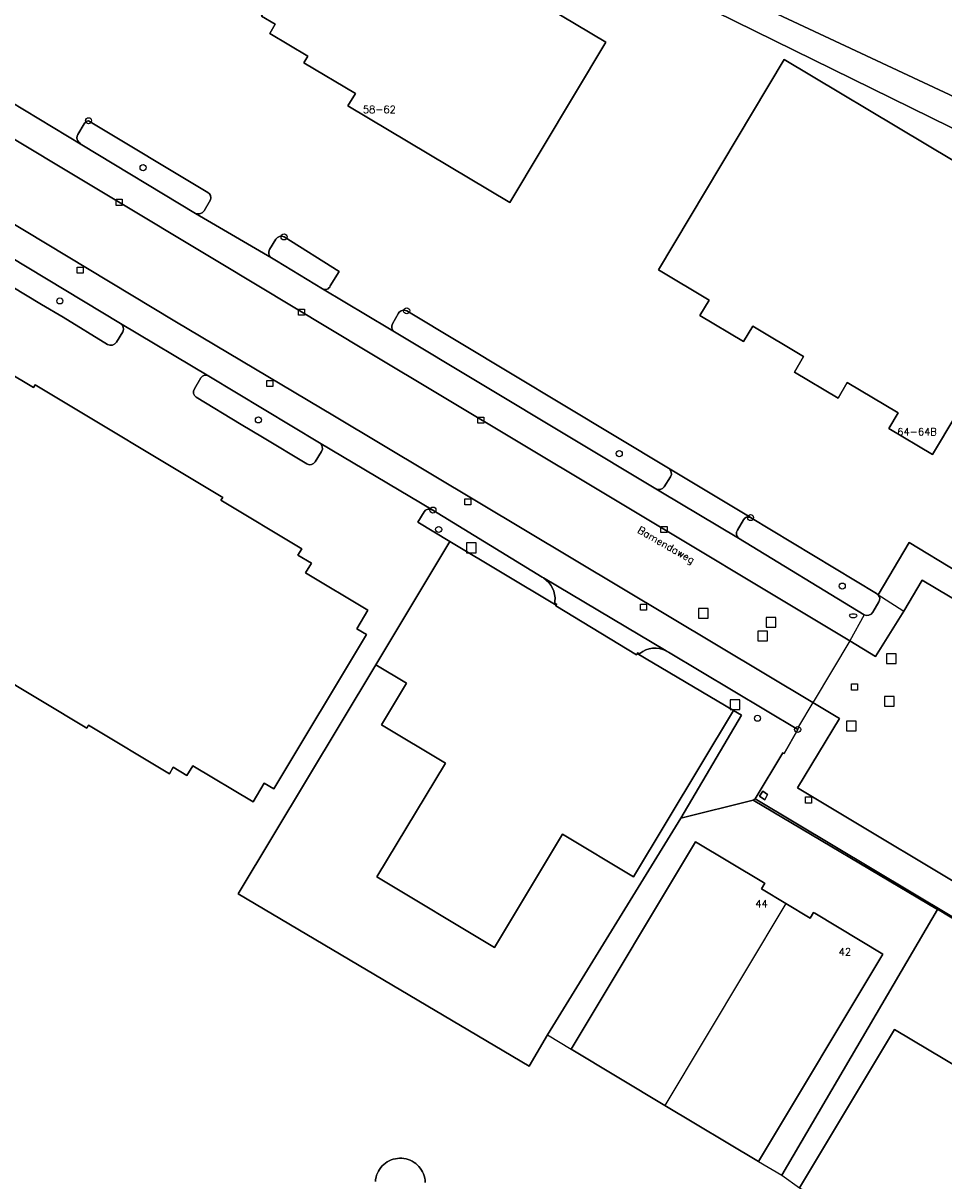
# Model space of a CAD drawing. Header units: metres. Extents: x 108000 to 109000, y 423600 to 424200.
# Tile 15 of 106: x 108133 to 108208, y 423759 to 423854. Entities that reach past the tile are written whole.
import ezdxf

# ---------------------------------------------------------------- set-up
doc = ezdxf.new("R2010")
doc.units = ezdxf.units.M
doc.header["$MEASUREMENT"] = 0
for name, color, linetype in [('brandkraan _ -put', 10, 'Continuous'), ('Erf', 10, 'Continuous'), ('gesloten verharding', 10, 'Continuous'), ('groenvoorziening', 10, 'Continuous'), ('Hek', 10, 'Continuous'), ('Huisnummers', 10, 'Continuous'), ('Inrit', 10, 'Continuous'), ('inspectie- _rioolput', 10, 'Continuous'), ('kolk', 10, 'Continuous'), ('oever_ slootkant', 10, 'Continuous'), ('onverhard', 10, 'Continuous'), ('open verharding', 10, 'Continuous'), ('Openbare_ruimtenaam', 10, 'Continuous'), ('pand', 10, 'Continuous'), ('Parkeervlak', 10, 'Continuous'), ('rijbaan lokale weg', 10, 'Continuous'), ('struiken', 10, 'Continuous'), ('vegetatieobject', 10, 'Continuous'), ('waterloop_ sloot', 10, 'Continuous')]:
    doc.layers.add(name, color=color, linetype=linetype)
doc.styles.get("Standard").update_dxf_attribs({"font": 'txt.shx'})

msp = doc.modelspace()

# ---------------------------------------------------------------- linework, layer by layer
at = {"layer": 'brandkraan _ -put', "color": 5}
msp.add_ellipse((108200.893, 423805.479), major_axis=(0.3, 0), ratio=0.583333, dxfattribs=at)
at = {"layer": 'Erf', "color": 52, "true_color": 0xd2d200}
for p, q in [((108175.715, 423770.941), (108177.664, 423769.774)), ((108193.09, 423760.51), (108195.02, 423759.379)), ((108195.02, 423759.379), (108196.466, 423758.331))]:
    msp.add_line(p, q, dxfattribs=at)
for points in [[(108303.897, 423799.162), (108265.75, 423817.539), (108222.031, 423839.314), (108221.812, 423839.423), (108173.378, 423863.27), (108171.241, 423864.349), (108169.736, 423863.673), (108152.846, 423871.613), (108140.104, 423876.989), (108138.636, 423877.73), (108131.912, 423866.456)], [(108152.146, 423854.906), (108158.665, 423865.805), (108180.52, 423852.754), (108172.612, 423839.541), (108159.264, 423847.51), (108159.898, 423848.541), (108155.64, 423851.064), (108155.967, 423851.596), (108152.833, 423853.466), (108153.272, 423854.257), (108152.146, 423854.906)], [(108191.869, 423828.079), (108188.273, 423830.23), (108189.038, 423831.509), (108184.864, 423833.997), (108195.222, 423851.322), (108218.549, 423837.375), (108207.429, 423818.776), (108203.827, 423820.918), (108204.607, 423822.202), (108200.412, 423824.699), (108199.652, 423823.421), (108196.053, 423825.566), (108196.818, 423826.85), (108192.626, 423829.353), (108191.869, 423828.079)], [(108175.715, 423770.941), (108174.215, 423768.363), (108150.246, 423782.578), (108161.577, 423801.432), (108167.684, 423811.592), (108165.024, 423813.187), (108165.548, 423814.044), (108165.681, 423814.191), (108165.86, 423814.273), (108166.058, 423814.279), (108166.276, 423814.197), (108156.938, 423819.752), (108157.086, 423819.614), (108157.17, 423819.429), (108157.177, 423819.226), (108157.106, 423819.034), (108156.587, 423818.171), (108156.454, 423818.024), (108156.274, 423817.942), (108156.076, 423817.936), (108155.892, 423818.008), (108152.228, 423820.215), (108150.474, 423821.258), (108146.781, 423823.494), (108146.636, 423823.629), (108146.556, 423823.809), (108146.554, 423824.007), (108146.629, 423824.189), (108147.157, 423825.089), (108147.29, 423825.23), (108147.468, 423825.306), (108147.662, 423825.304), (108147.832, 423825.228), (108140.554, 423829.587), (108140.648, 423829.496), (108140.753, 423829.305), (108140.783, 423829.09), (108140.733, 423828.881), (108140.202, 423828.031), (108140.076, 423827.892), (108139.888, 423827.796), (108139.677, 423827.775), (108139.473, 423827.835), (108135.821, 423830.091), (108134.039, 423831.135), (108130.343, 423833.356)], [(108126.73, 423828.252), (108133.377, 423824.287), (108133.504, 423824.522), (108148.967, 423815.24), (108148.823, 423815), (108155.469, 423811.013), (108155.155, 423810.49), (108156.278, 423809.816), (108155.794, 423809.01), (108160.917, 423805.954), (108160, 423804.417), (108160.807, 423803.935), (108153.169, 423791.212), (108152.389, 423791.68), (108151.468, 423790.145), (108146.503, 423793.124), (108146.019, 423792.318), (108144.896, 423792.992)], [(108144.896, 423792.992), (108144.582, 423792.469), (108137.92, 423796.469), (108137.776, 423796.229), (108122.177, 423805.593)], [(108192.663, 423790.287), (108186.703, 423788.796), (108175.715, 423770.941)], [(108243.389, 423727.089), (108246.948, 423733.022), (108249.574, 423737.353), (108249.738, 423737.262), (108254.312, 423744.969), (108256.306, 423748.33), (108258.876, 423752.692), (108256.737, 423761.075), (108218.471, 423783.869), (108218.199, 423784.031), (108214.316, 423777.526), (108212.241, 423778.769), (108192.815, 423790.407), (108192.663, 423790.287)], [(108195.02, 423759.379), (108207.841, 423781.262), (108192.663, 423790.287)], [(108177.664, 423769.774), (108187.898, 423786.863), (108193.497, 423783.503), (108193.617, 423783.431), (108193.345, 423782.977), (108195.337, 423781.77), (108197.346, 423780.553), (108197.629, 423781.024), (108197.732, 423780.963), (108203.331, 423777.603), (108193.09, 423760.51)], [(108196.466, 423758.331), (108204.312, 423771.393), (108209.887, 423768.051), (108217.599, 423780.917), (108230.912, 423772.936), (108244.848, 423764.582), (108229.27, 423738.62)], [(108193.09, 423760.51), (108185.377, 423765.126), (108177.664, 423769.774)], [(108161.538, 423758.854), (108161.558, 423759.032), (108161.594, 423759.207), (108161.644, 423759.378), (108161.71, 423759.544), (108161.789, 423759.703), (108161.882, 423759.856), (108161.988, 423759.999), (108162.106, 423760.133), (108162.235, 423760.257), (108162.374, 423760.368), (108162.522, 423760.468), (108162.678, 423760.554), (108162.842, 423760.626), (108163.01, 423760.684), (108163.184, 423760.726), (108163.36, 423760.754), (108163.538, 423760.767), (108163.716, 423760.764), (108163.894, 423760.745), (108164.069, 423760.711), (108164.24, 423760.663), (108164.407, 423760.599), (108164.568, 423760.522), (108164.721, 423760.43), (108164.866, 423760.326), (108165.001, 423760.21), (108165.126, 423760.082), (108165.239, 423759.944), (108165.34, 423759.797), (108165.428, 423759.642), (108165.502, 423759.479), (108165.561, 423759.311), (108165.607, 423759.136), (108165.636, 423758.958), (108165.65, 423758.778)]]:
    msp.add_lwpolyline(points, dxfattribs=at)
msp.add_lwpolyline([(108130.241, 423848.582), (108137.351, 423844.299), (108137.199, 423844.457), (108137.11, 423844.531), (108137.041, 423844.619), (108136.986, 423844.73), (108136.961, 423844.877), (108136.98, 423845.029), (108137.037, 423845.163), (108137.541, 423846.025), (108137.601, 423846.12), (108137.682, 423846.201), (108137.78, 423846.257), (108137.911, 423846.29), (108147.74, 423840.375), (108147.871, 423840.263), (108147.957, 423840.112), (108147.986, 423839.941), (108147.955, 423839.771), (108147.426, 423838.852), (108147.263, 423838.704), (108147.059, 423838.624), (108146.839, 423838.622), (108146.721, 423838.654), (108152.975, 423834.998, -0.40709), (108152.822, 423835.665), (108153.33, 423836.52, -0.392703), (108154.021, 423836.709), (108158.546, 423833.869), (108157.82, 423832.668, -0.457917), (108157.186, 423832.425), (108162.702, 423829.133), (108163.117, 423828.885, -0.381106), (108162.949, 423829.559), (108163.449, 423830.413, -0.420145), (108164.118, 423830.618), (108185.678, 423817.652), (108186.085, 423817.407), (108192.409, 423813.598), (108192.442, 423813.578), (108202.822, 423807.309), (108202.964, 423807.201), (108205.5, 423811.52), (108225.414, 423799.436)], format="xyb", dxfattribs=at)
at = {"layer": 'gesloten verharding', "color": 255}
msp.add_lwpolyline([(108193.845, 423790.75), (108193.446, 423791.019), (108193.185, 423790.606), (108193.613, 423790.315), (108193.845, 423790.75)], dxfattribs=at)
at = {"layer": 'groenvoorziening', "color": 3}
msp.add_lwpolyline([(108167.31, 423793.347), (108162.054, 423796.502), (108164.103, 423799.916), (108161.577, 423801.432), (108150.246, 423782.578), (108174.215, 423768.363), (108175.715, 423770.941), (108186.703, 423788.796), (108191.693, 423797.278), (108191.039, 423797.667), (108182.796, 423783.976), (108176.957, 423787.481), (108171.353, 423778.145), (108161.673, 423783.957), (108167.31, 423793.347)], dxfattribs=at)
at = {"layer": 'Hek', "color": 30}
for points in [[(108167.684, 423811.592), (108161.577, 423801.432), (108150.246, 423782.578), (108174.215, 423768.363), (108175.715, 423770.941), (108186.703, 423788.796), (108192.663, 423790.287), (108207.841, 423781.262), (108195.02, 423759.379)], [(108249.574, 423737.353), (108258.876, 423752.692), (108256.7, 423760.838), (108232.465, 423775.428), (108218.251, 423783.825), (108214.368, 423777.32), (108207.841, 423781.262)]]:
    msp.add_lwpolyline(points, dxfattribs=at)
at = {"layer": 'Inrit', "color": 255}
for points in [[(108186.085, 423817.407), (108185.678, 423817.652, -0.411452), (108185.848, 423816.941), (108185.32, 423816.114, -0.37286), (108184.628, 423815.953), (108185.042, 423815.705), (108191.439, 423811.877, -0.35352), (108191.357, 423812.54), (108191.853, 423813.393, -0.382081), (108192.442, 423813.578), (108192.409, 423813.598), (108186.085, 423817.407)], [(108175.387, 423808.603, -0.284613), (108176.328, 423806.666), (108176.31, 423806.535), (108176.487, 423806.419), (108176.431, 423806.345), (108176.393, 423806.296), (108183.035, 423802.273), (108183.101, 423802.383), (108183.13, 423802.431), (108183.325, 423802.362, -0.303071), (108185.488, 423802.594), (108175.387, 423808.603)]]:
    msp.add_lwpolyline(points, format="xyb", dxfattribs=at)
at = {"layer": 'inspectie- _rioolput', "color": 30}
for p, q in [((108169.849, 423811.484), (108169.049, 423811.484)), ((108169.049, 423811.484), (108169.049, 423810.684)), ((108169.849, 423810.684), (108169.849, 423811.484)), ((108169.049, 423810.684), (108169.849, 423810.684)), ((108188.958, 423806.087), (108188.158, 423806.087)), ((108188.158, 423806.087), (108188.158, 423805.287)), ((108188.958, 423805.287), (108188.958, 423806.087)), ((108188.158, 423805.287), (108188.958, 423805.287)), ((108194.527, 423805.333), (108193.727, 423805.333)), ((108193.727, 423805.333), (108193.727, 423804.533)), ((108194.527, 423804.533), (108194.527, 423805.333)), ((108193.847, 423804.217), (108193.047, 423804.217)), ((108193.047, 423804.217), (108193.047, 423803.417)), ((108193.727, 423804.533), (108194.527, 423804.533)), ((108193.847, 423803.417), (108193.847, 423804.217)), ((108193.047, 423803.417), (108193.847, 423803.417)), ((108204.43, 423802.349), (108203.63, 423802.349)), ((108203.63, 423802.349), (108203.63, 423801.549)), ((108204.43, 423801.549), (108204.43, 423802.349)), ((108203.63, 423801.549), (108204.43, 423801.549)), ((108191.559, 423798.549), (108190.759, 423798.549)), ((108190.759, 423798.549), (108190.759, 423797.749)), ((108191.559, 423797.749), (108191.559, 423798.549)), ((108204.285, 423798.831), (108203.485, 423798.831)), ((108203.485, 423798.831), (108203.485, 423798.031)), ((108204.285, 423798.031), (108204.285, 423798.831)), ((108190.759, 423797.749), (108191.559, 423797.749)), ((108203.485, 423798.031), (108204.285, 423798.031)), ((108201.154, 423796.807), (108200.354, 423796.807)), ((108200.354, 423796.807), (108200.354, 423796.007)), ((108201.154, 423796.007), (108201.154, 423796.807)), ((108200.354, 423796.007), (108201.154, 423796.007))]:
    msp.add_line(p, q, dxfattribs=at)
at = {"layer": 'kolk', "color": 30, "true_color": 0xf07a00}
for p, q in [((108140.179, 423839.309), (108140.179, 423839.809)), ((108140.179, 423839.809), (108140.679, 423839.809)), ((108140.679, 423839.809), (108140.679, 423839.309)), ((108140.679, 423839.309), (108140.179, 423839.309)), ((108136.967, 423833.719), (108136.967, 423834.219)), ((108136.967, 423834.219), (108137.467, 423834.219)), ((108137.467, 423833.719), (108136.967, 423833.719)), ((108137.467, 423834.219), (108137.467, 423833.719)), ((108155.194, 423830.264), (108155.194, 423830.764)), ((108155.194, 423830.764), (108155.694, 423830.764)), ((108155.694, 423830.264), (108155.194, 423830.264)), ((108155.694, 423830.764), (108155.694, 423830.264)), ((108152.585, 423824.389), (108152.585, 423824.889)), ((108152.585, 423824.889), (108153.085, 423824.889)), ((108153.085, 423824.389), (108152.585, 423824.389)), ((108153.085, 423824.889), (108153.085, 423824.389)), ((108169.971, 423821.365), (108169.971, 423821.865)), ((108169.971, 423821.865), (108170.471, 423821.865)), ((108170.471, 423821.365), (108169.971, 423821.365)), ((108170.471, 423821.865), (108170.471, 423821.365)), ((108168.904, 423814.618), (108168.904, 423815.118)), ((108168.904, 423815.118), (108169.404, 423815.118)), ((108169.404, 423814.618), (108168.904, 423814.618)), ((108169.404, 423815.118), (108169.404, 423814.618)), ((108185.061, 423812.342), (108185.061, 423812.842)), ((108185.061, 423812.842), (108185.561, 423812.842)), ((108185.561, 423812.842), (108185.561, 423812.342)), ((108185.561, 423812.342), (108185.061, 423812.342)), ((108183.369, 423805.939), (108183.369, 423806.439)), ((108183.369, 423806.439), (108183.869, 423806.439)), ((108183.869, 423806.439), (108183.869, 423805.939)), ((108183.869, 423805.939), (108183.369, 423805.939)), ((108200.748, 423799.361), (108200.748, 423799.861)), ((108200.748, 423799.861), (108201.248, 423799.861)), ((108201.248, 423799.361), (108200.748, 423799.361)), ((108201.248, 423799.861), (108201.248, 423799.361)), ((108196.972, 423790.047), (108196.972, 423790.547)), ((108196.972, 423790.547), (108197.472, 423790.547)), ((108197.472, 423790.047), (108196.972, 423790.047)), ((108197.472, 423790.547), (108197.472, 423790.047))]:
    msp.add_line(p, q, dxfattribs=at)
at = {"layer": 'oever_ slootkant', "color": 92, "true_color": 0x00c300}
for points in [[(108223.541, 423841.532), (108223.402, 423841.601), (108223, 423841.8), (108174.066, 423864.735), (108172.37, 423865.958), (108170.376, 423867.276), (108168.328, 423868.507), (108166.229, 423869.65), (108164.792, 423870.367), (108154.254, 423875.089), (108142.178, 423881.242), (108136.594, 423884.149), (108110.331, 423899.59), (108092.639, 423909.991), (108092.16, 423910.531), (108091.879, 423910.757), (108091.511, 423910.987), (108091.116, 423911.165), (108090.701, 423911.29)], [(108090.223, 423907.08), (108090.312, 423906.748), (108097.137, 423902.69), (108103.927, 423898.653), (108110.787, 423894.574), (108114.118, 423892.364), (108121.008, 423888.252), (108137.558, 423878.374), (108138.636, 423877.73), (108140.104, 423876.989), (108152.846, 423871.613), (108169.736, 423863.673), (108171.241, 423864.349), (108173.378, 423863.27), (108221.812, 423839.423), (108222.031, 423839.314), (108265.75, 423817.539), (108303.897, 423799.162)]]:
    msp.add_lwpolyline(points, dxfattribs=at)
at = {"layer": 'onverhard', "color": 255}
msp.add_lwpolyline([(108137.911, 423846.29), (108137.78, 423846.257), (108137.682, 423846.201), (108137.601, 423846.12), (108137.541, 423846.025), (108137.037, 423845.163), (108136.98, 423845.029), (108136.961, 423844.877), (108136.986, 423844.73), (108137.041, 423844.619), (108137.11, 423844.531), (108137.199, 423844.457), (108137.351, 423844.299), (108146.721, 423838.654), (108146.839, 423838.622), (108147.059, 423838.624), (108147.263, 423838.704), (108147.426, 423838.852), (108147.955, 423839.771), (108147.986, 423839.941), (108147.957, 423840.112), (108147.871, 423840.263), (108147.74, 423840.375), (108137.911, 423846.29)], dxfattribs=at)
for points in [[(108154.021, 423836.709, 0.392703), (108153.33, 423836.52), (108152.822, 423835.665, 0.40709), (108152.975, 423834.998), (108153.387, 423834.746), (108157.186, 423832.425, 0.457917), (108157.82, 423832.668), (108158.546, 423833.869), (108154.021, 423836.709)], [(108164.118, 423830.618, 0.420145), (108163.449, 423830.413), (108162.949, 423829.559, 0.381106), (108163.117, 423828.885), (108184.628, 423815.953, 0.37286), (108185.32, 423816.114), (108185.848, 423816.941, 0.411452), (108185.678, 423817.652), (108164.118, 423830.618)], [(108166.276, 423814.197), (108166.058, 423814.279), (108165.86, 423814.273), (108165.681, 423814.191), (108165.548, 423814.044), (108165.024, 423813.187), (108167.684, 423811.592), (108176.431, 423806.345), (108176.487, 423806.419), (108176.31, 423806.535), (108176.328, 423806.666, 0.284613), (108175.387, 423808.603, 0.019729), (108175.29, 423808.661), (108166.276, 423814.197)], [(108192.442, 423813.578, 0.382081), (108191.853, 423813.393), (108191.357, 423812.54, 0.35352), (108191.439, 423811.877), (108201.805, 423805.571, 0.388038), (108202.505, 423805.777), (108203.015, 423806.631, 0.33312), (108202.964, 423807.201), (108202.822, 423807.309), (108192.442, 423813.578)], [(108183.101, 423802.383), (108191.039, 423797.667), (108191.693, 423797.278), (108186.703, 423788.796), (108192.663, 423790.287), (108192.815, 423790.407), (108195.093, 423794.198), (108195.2, 423794.134), (108196.327, 423796.111), (108185.673, 423802.484, 0.023098), (108185.488, 423802.594, 0.303071), (108183.325, 423802.362), (108183.13, 423802.431), (108183.101, 423802.383)]]:
    msp.add_lwpolyline(points, format="xyb", dxfattribs=at)
at = {"layer": 'open verharding', "color": 255}
msp.add_lwpolyline([(108183.101, 423802.383), (108183.035, 423802.273), (108176.393, 423806.296), (108176.431, 423806.345), (108167.684, 423811.592), (108161.577, 423801.432), (108164.103, 423799.916), (108162.054, 423796.502), (108167.31, 423793.347), (108161.673, 423783.957), (108171.353, 423778.145), (108176.957, 423787.481), (108182.796, 423783.976), (108191.039, 423797.667), (108183.101, 423802.383)], dxfattribs=at)
at = {"layer": 'pand', "color": 1}
msp.add_line((108195.337, 423781.77), (108185.377, 423765.126), dxfattribs=at)
for points in [[(108152.146, 423854.906), (108153.272, 423854.257), (108152.833, 423853.466), (108155.967, 423851.596), (108155.64, 423851.064), (108159.898, 423848.541), (108159.264, 423847.51), (108172.612, 423839.541), (108180.52, 423852.754), (108158.665, 423865.805), (108152.146, 423854.906)], [(108196.818, 423826.85), (108196.053, 423825.566), (108199.652, 423823.421), (108200.412, 423824.699), (108204.607, 423822.202), (108203.827, 423820.918), (108207.429, 423818.776), (108218.549, 423837.375), (108195.222, 423851.322), (108184.864, 423833.997), (108189.038, 423831.509), (108188.273, 423830.23), (108191.869, 423828.079), (108192.626, 423829.353), (108196.818, 423826.85)], [(108148.967, 423815.24), (108133.504, 423824.522), (108133.377, 423824.287), (108126.73, 423828.252)], [(108122.177, 423805.593), (108137.776, 423796.229), (108137.92, 423796.469), (108144.582, 423792.469), (108144.896, 423792.992), (108146.019, 423792.318), (108146.503, 423793.124), (108151.468, 423790.145), (108152.389, 423791.68), (108153.169, 423791.212), (108160.807, 423803.935), (108160, 423804.417), (108160.917, 423805.954), (108155.794, 423809.01), (108156.278, 423809.816), (108155.155, 423810.49), (108155.469, 423811.013), (108148.823, 423815), (108148.967, 423815.24)], [(108195.337, 423781.77), (108193.345, 423782.977), (108193.617, 423783.431), (108193.497, 423783.503), (108187.898, 423786.863), (108177.664, 423769.774), (108185.377, 423765.126)], [(108185.377, 423765.126), (108193.09, 423760.51), (108203.331, 423777.603), (108197.732, 423780.963), (108197.629, 423781.024), (108197.346, 423780.553), (108195.337, 423781.77)], [(108230.912, 423772.936), (108217.599, 423780.917), (108209.887, 423768.051), (108204.312, 423771.393), (108196.466, 423758.331), (108229.27, 423738.62), (108244.848, 423764.582), (108230.912, 423772.936)], [(108165.65, 423758.778), (108165.636, 423758.958), (108165.607, 423759.136), (108165.561, 423759.311), (108165.502, 423759.479), (108165.428, 423759.642), (108165.34, 423759.797), (108165.239, 423759.944), (108165.126, 423760.082), (108165.001, 423760.21), (108164.866, 423760.326), (108164.721, 423760.43), (108164.568, 423760.522), (108164.407, 423760.599), (108164.24, 423760.663), (108164.069, 423760.711), (108163.894, 423760.745), (108163.716, 423760.764), (108163.538, 423760.767), (108163.36, 423760.754), (108163.184, 423760.726), (108163.01, 423760.684), (108162.842, 423760.626), (108162.678, 423760.554), (108162.522, 423760.468), (108162.374, 423760.368), (108162.235, 423760.257), (108162.106, 423760.133), (108161.988, 423759.999), (108161.882, 423759.856), (108161.789, 423759.703), (108161.71, 423759.544), (108161.644, 423759.378), (108161.594, 423759.207), (108161.558, 423759.032), (108161.538, 423758.854)]]:
    msp.add_lwpolyline(points, dxfattribs=at)
at = {"layer": 'Parkeervlak', "color": 255}
msp.add_line((108201.805, 423805.571), (108200.628, 423803.41), dxfattribs=at)
for points in [[(108201.805, 423805.571), (108191.439, 423811.877), (108185.042, 423815.705), (108184.628, 423815.953), (108163.117, 423828.885), (108162.702, 423829.133), (108157.186, 423832.425), (108153.387, 423834.746), (108152.975, 423834.998), (108146.721, 423838.654), (108137.351, 423844.299), (108130.241, 423848.582), (108124.763, 423851.883), (108121.008, 423854.161)], [(108119.795, 423852.188), (108119.731, 423851.993), (108148.704, 423834.61), (108160.848, 423827.284), (108179.95, 423815.844), (108200.628, 423803.41)], [(108197.577, 423798.333), (108158.171, 423821.923), (108145.025, 423829.761), (108127.272, 423840.451)], [(108205.059, 423805.854), (108206.589, 423808.413), (108224.425, 423797.777), (108225.414, 423799.436), (108205.5, 423811.52), (108202.964, 423807.201)], [(108202.964, 423807.201), (108203.227, 423807.043), (108205.059, 423805.854)], [(108200.628, 423803.41), (108202.747, 423802.136), (108205.059, 423805.854)], [(108213.519, 423780.966), (108196.313, 423791.307), (108199.765, 423797.023), (108197.577, 423798.333)], [(108197.577, 423798.333), (108196.389, 423796.355), (108196.327, 423796.111)], [(108196.327, 423796.111), (108195.2, 423794.134), (108195.093, 423794.198), (108192.815, 423790.407), (108212.241, 423778.769)], [(108193.845, 423790.75), (108193.613, 423790.315), (108193.185, 423790.606), (108193.446, 423791.019), (108193.845, 423790.75)]]:
    msp.add_lwpolyline(points, dxfattribs=at)
for points in [[(108131.403, 423835.087), (108140.554, 423829.587), (108147.832, 423825.228), (108156.938, 423819.752), (108166.276, 423814.197), (108175.29, 423808.661, -0.019729), (108175.387, 423808.603), (108185.488, 423802.594, -0.023098), (108185.673, 423802.484), (108196.327, 423796.111)], [(108202.964, 423807.201, -0.33312), (108203.015, 423806.631), (108202.505, 423805.777, -0.388038), (108201.805, 423805.571)]]:
    msp.add_lwpolyline(points, format="xyb", dxfattribs=at)
at = {"layer": 'rijbaan lokale weg', "color": 255}
for points in [[(108200.628, 423803.41), (108179.95, 423815.844), (108160.848, 423827.284), (108148.704, 423834.61), (108119.731, 423851.993)], [(108127.272, 423840.451), (108145.025, 423829.761), (108158.171, 423821.923), (108197.577, 423798.333)], [(108200.628, 423803.41), (108197.677, 423798.499), (108197.577, 423798.333)]]:
    msp.add_lwpolyline(points, dxfattribs=at)
for points in [[(108268.404, 423754.125, -0.04328), (108266.871, 423757.004, -0.02643), (108265.876, 423759.842), (108264.446, 423765.109, 0.242696), (108264.17, 423765.486), (108259.974, 423767.92), (108250.06, 423773.9), (108223.642, 423789.729), (108223.064, 423790.325), (108222.65, 423790.946), (108222.349, 423791.63), (108222.171, 423792.356), (108222.122, 423793.184), (108222.233, 423794.006), (108222.403, 423794.562), (108222.647, 423795.09), (108222.821, 423795.088), (108224.425, 423797.777), (108206.589, 423808.413), (108205.059, 423805.854), (108202.747, 423802.136), (108200.628, 423803.41)], [(108197.577, 423798.333), (108199.765, 423797.023), (108196.313, 423791.307), (108213.519, 423780.966), (108216.549, 423786), (108216.692, 423786.14), (108216.897, 423786.266), (108217.238, 423786.39), (108217.54, 423786.457), (108218.156, 423786.472), (108218.822, 423786.297), (108219.09, 423786.17), (108219.463, 423785.929), (108255.452, 423764.423), (108256.147, 423764.009, -0.113739), (108257.718, 423762.385), (108257.896, 423762.062, -0.036974), (108258.18, 423761.384), (108258.246, 423761.17), (108259.468, 423756.311, -0.032718), (108259.811, 423754.495), (108259.874, 423753.857), (108259.901, 423753.402), (108259.908, 423752.852)]]:
    msp.add_lwpolyline(points, format="xyb", dxfattribs=at)
at = {"layer": 'struiken', "color": 92, "true_color": 0x00c300}
for points in [[(108131.403, 423835.087), (108131.207, 423835.145), (108131.002, 423835.124), (108130.819, 423835.027), (108130.711, 423834.91), (108130.167, 423834.053), (108130.098, 423833.866), (108130.107, 423833.667), (108130.193, 423833.487), (108130.343, 423833.356), (108134.039, 423831.135), (108135.821, 423830.091), (108139.473, 423827.835), (108139.677, 423827.775), (108139.888, 423827.796), (108140.076, 423827.892), (108140.202, 423828.031), (108140.733, 423828.881), (108140.783, 423829.09), (108140.753, 423829.305), (108140.648, 423829.496), (108140.554, 423829.587), (108131.403, 423835.087)], [(108147.832, 423825.228), (108147.662, 423825.304), (108147.468, 423825.306), (108147.29, 423825.23), (108147.157, 423825.089), (108146.629, 423824.189), (108146.554, 423824.007), (108146.556, 423823.809), (108146.636, 423823.629), (108146.781, 423823.494), (108150.474, 423821.258), (108152.228, 423820.215), (108155.892, 423818.008), (108156.076, 423817.936), (108156.274, 423817.942), (108156.454, 423818.024), (108156.587, 423818.171), (108157.106, 423819.034), (108157.177, 423819.226), (108157.17, 423819.429), (108157.086, 423819.614), (108156.938, 423819.752), (108147.832, 423825.228)]]:
    msp.add_lwpolyline(points, dxfattribs=at)
at = {"layer": 'vegetatieobject', "color": 3}
for centre in [(108137.911, 423846.29), (108142.402, 423842.419), (108154.021, 423836.709), (108135.547, 423831.434), (108164.118, 423830.618), (108151.905, 423821.627), (108181.627, 423818.846), (108166.276, 423814.197), (108192.442, 423813.578), (108166.754, 423812.596), (108199.995, 423807.93), (108193.015, 423797.04), (108196.327, 423796.111)]:
    msp.add_circle(centre, 0.25, dxfattribs=at)
at = {"layer": 'waterloop_ sloot', "color": 5}
msp.add_lwpolyline([(108090.701, 423911.29), (108091.116, 423911.165), (108091.511, 423910.987), (108091.879, 423910.757), (108092.16, 423910.531), (108092.639, 423909.991), (108110.331, 423899.59), (108136.594, 423884.149), (108142.178, 423881.242), (108154.254, 423875.089), (108164.792, 423870.367), (108166.229, 423869.65), (108168.328, 423868.507), (108170.376, 423867.276), (108172.37, 423865.958), (108174.066, 423864.735), (108223, 423841.8), (108223.402, 423841.601), (108223.541, 423841.532), (108266.839, 423820.069), (108304.773, 423801.107)], dxfattribs=at)

# ---------------------------------------------------------------- texts
at = {"layer": 'Huisnummers', "color": 255}
for s, p in [('58-62', (108160.503, 423846.918)), ('64-64B', (108204.526, 423820.355)), ('44', (108192.833, 423781.451)), ('42', (108199.699, 423777.482))]:
    msp.add_text(s, height=0.6, dxfattribs=at).set_placement(p)
at = {"layer": 'Openbare_ruimtenaam', "color": 255}
msp.add_text('Bamendaweg', height=0.6, rotation=330.1, dxfattribs=at).set_placement((108183.081, 423812.367))

doc.saveas('drawing.dxf')
